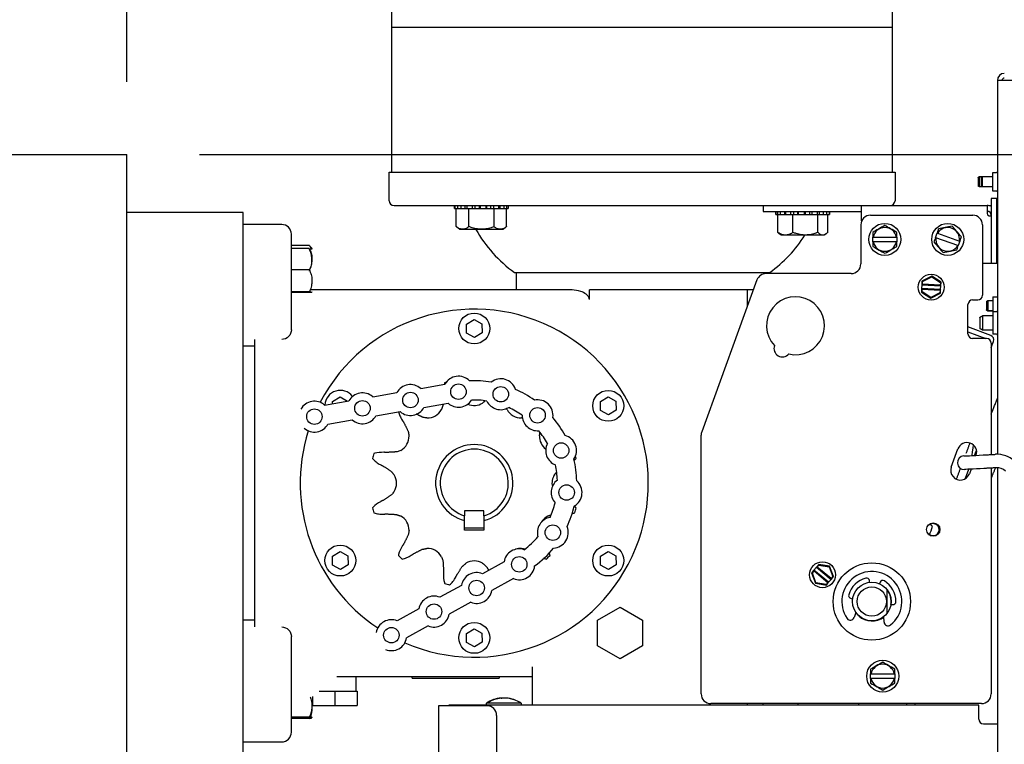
# Model space of a CAD drawing. Header units: inches. Extents: x 169.6 to 213.7, y 195.1 to 266.5.
# Tile 32 of 51: x 211.407 to 212.043, y 205.051 to 205.519. Entities that reach past the tile are written whole.
import ezdxf

# ---------------------------------------------------------------- set-up
doc = ezdxf.new("R2010")
doc.units = ezdxf.units.IN
doc.header["$LTSCALE"] = 0.25
doc.header["$MEASUREMENT"] = 0
doc.layers.add('ANNOTATIONS', color=1, linetype='Continuous')
doc.layers.add('RHX RH F.O.H.', color=7, linetype='Continuous')
doc.styles.add('ARIAL', font='arial.ttf', dxfattribs={"height": 0.09375})
doc.dimstyles.new('STANDARD$0', dxfattribs={"dimtxt": 0.09375, "dimasz": 0.09375, "dimexe": 0.03125, "dimexo": 0.046875, "dimgap": 0.09, "dimtad": 0, "dimtih": 1, "dimtoh": 1, "dimdec": 4, "dimzin": 0, "dimdsep": 46, "dimtxsty": 'ARIAL', "dimcen": 0.09, "dimadec": 0, "dimazin": 0, "dimtfac": 1, "dimtdec": 4, "dimtofl": 0, "dimtmove": 0, "dimatfit": 1, "dimfxl": 1, "dimtolj": 1, "dimtzin": 0, "dimarcsym": 0})

# ---------------------------------------------------------------- blocks, each defined once
blk = doc.blocks.new('*D24')
at = {"layer": 'ANNOTATIONS', "color": 0, "lineweight": -2, "transparency": 16777216}
for p, q in [((212.49426, 205.6409), (212.49426, 205.73465)), ((212.49426, 205.73465), (212.58801, 205.73465)), ((211.52309, 205.54715), (212.52551, 205.54715)), ((211.52309, 205.4321), (212.52551, 205.4321)), ((212.49426, 205.33835), (212.49426, 205.2446))]:
    blk.add_line(p, q, dxfattribs=at)
at = {"layer": 'ANNOTATIONS', "color": 0, "transparency": 16777216}
for points in [[(212.47864, 205.6409), (212.50989, 205.6409), (212.49426, 205.54715)], [(212.47864, 205.33835), (212.50989, 205.33835), (212.49426, 205.4321)]]:
    blk.add_solid(points, dxfattribs=at)
at = {"layer": 'defpoints', "color": 0, "transparency": 16777216}
for p in [(211.47622, 205.54715), (212.49426, 205.54715), (211.47622, 205.4321)]:
    blk.add_point(p, dxfattribs=at)
at = {"layer": 'ANNOTATIONS', "color": 0, "transparency": 16777216, "insert": (212.8367, 205.73465), "char_height": 0.09375, "attachment_point": 5, "style": 'ARIAL'}
blk.add_mtext('\\A1;1 1/2"', dxfattribs=at)
blk = doc.blocks.new('*D27')
at = {"layer": 'ANNOTATIONS', "color": 0, "lineweight": -2, "transparency": 16777216}
for p, q in [((211.68821, 205.54715), (213.02274, 205.54715)), ((212.99149, 205.4534), (212.99149, 203.33205)), ((212.99149, 200.77585), (212.99149, 202.89719)), ((211.49184, 200.6821), (213.02274, 200.6821))]:
    blk.add_line(p, q, dxfattribs=at)
at = {"layer": 'ANNOTATIONS', "color": 0, "transparency": 16777216}
for points in [[(212.97586, 205.4534), (213.00711, 205.4534), (212.99149, 205.54715)], [(212.97586, 200.77585), (213.00711, 200.77585), (212.99149, 200.6821)]]:
    blk.add_solid(points, dxfattribs=at)
at = {"layer": 'defpoints', "color": 0, "transparency": 16777216}
for p in [(211.64134, 205.54715), (211.44497, 200.6821), (212.99149, 200.6821)]:
    blk.add_point(p, dxfattribs=at)
at = {"layer": 'ANNOTATIONS', "color": 0, "transparency": 16777216, "insert": (212.99149, 203.11462), "char_height": 0.09375, "attachment_point": 5, "style": 'ARIAL'}
blk.add_mtext('\\A1;TOTAL\\PHEIGHT', dxfattribs=at)
blk = doc.blocks.new('*D25')
at = {"layer": 'ANNOTATIONS', "color": 0, "lineweight": -2, "transparency": 16777216}
for p, q in [((210.53872, 206.26343), (210.53872, 206.42644)), ((211.47622, 205.47898), (211.47622, 206.42644)), ((210.63247, 206.39519), (211.38247, 206.39519))]:
    blk.add_line(p, q, dxfattribs=at)
at = {"layer": 'ANNOTATIONS', "color": 0, "transparency": 16777216}
for points in [[(210.63247, 206.41081), (210.63247, 206.37956), (210.53872, 206.39519)], [(211.38247, 206.41081), (211.38247, 206.37956), (211.47622, 206.39519)]]:
    blk.add_solid(points, dxfattribs=at)
at = {"layer": 'defpoints', "color": 0, "transparency": 16777216}
for p in [(211.47622, 206.39519), (210.53872, 206.21655), (211.47622, 205.4321)]:
    blk.add_point(p, dxfattribs=at)
at = {"layer": 'ANNOTATIONS', "color": 0, "transparency": 16777216, "insert": (211.00747, 206.39519), "char_height": 0.09375, "attachment_point": 5, "style": 'ARIAL'}
blk.add_mtext('\\A1;PROJECTION', dxfattribs=at)

msp = doc.modelspace()

# ---------------------------------------------------------------- linework, layer by layer
at = {"layer": 'ANNOTATIONS'}
msp.add_line((211.52309, 205.4321), (212.52551, 205.4321), dxfattribs=at)
at = {"layer": 'RHX RH F.O.H.', "linetype": 'Continuous'}
for p, q in [((211.64747, 205.51435), (211.97097, 205.51435)), ((212.03887, 205.48001), (212.03887, 205.23829)), ((212.171, 205.48001), (212.03887, 205.48001)), ((210.53872, 205.4321), (211.47622, 205.4321)), ((211.47622, 204.4321), (211.47622, 205.4321)), ((211.64572, 205.4206), (211.97272, 205.4206)), ((212.02636, 205.4173), (212.02636, 205.41171)), ((212.02736, 205.41113), (212.02736, 205.41788)), ((212.02836, 205.4173), (212.02836, 205.41171)), ((212.02936, 205.41113), (212.02936, 205.41788)), ((212.03586, 205.40848), (212.03586, 205.42053)), ((212.03488, 205.40373), (212.03488, 205.3616)), ((212.03863, 205.40373), (212.03488, 205.40373)), ((212.03863, 205.3616), (212.03863, 205.40373)), ((211.64884, 205.3991), (211.68802, 205.3991)), ((211.68805, 205.3991), (211.68971, 205.3991)), ((211.68826, 205.3991), (211.68826, 205.3971)), ((211.6899, 205.3991), (211.6899, 205.3971)), ((211.6899, 205.3991), (212.03238, 205.3991)), ((211.69202, 205.3991), (211.69202, 205.3971)), ((211.69462, 205.3991), (211.69462, 205.3971)), ((211.69591, 205.3991), (211.69591, 205.3971)), ((211.69935, 205.3991), (211.69935, 205.3971)), ((211.70103, 205.3991), (211.70103, 205.3971)), ((211.70382, 205.3991), (211.70382, 205.3971)), ((211.70445, 205.3991), (211.70445, 205.3971)), ((211.7083, 205.3991), (211.7083, 205.3971)), ((211.7086, 205.3991), (211.7086, 205.3971)), ((211.7113, 205.3991), (211.7113, 205.3971)), ((211.71324, 205.3991), (211.71324, 205.3971)), ((211.71645, 205.3991), (211.71645, 205.3971)), ((211.71719, 205.3991), (211.71719, 205.3971)), ((211.71991, 205.3991), (211.71991, 205.3971)), ((211.72164, 205.3991), (211.72164, 205.3971)), ((211.72269, 205.3991), (211.72269, 205.3971)), ((211.88738, 205.3991), (211.88738, 205.39535)), ((211.95113, 205.38911), (211.95113, 205.3991)), ((212.03238, 205.3991), (212.03238, 205.39385)), ((211.55122, 205.3946), (211.47622, 205.3946)), ((211.55122, 204.9446), (211.55122, 205.3946)), ((211.68801, 205.3971), (211.72271, 205.3971)), ((211.68912, 205.38545), (211.68912, 205.3971)), ((211.69724, 205.38545), (211.69724, 205.3971)), ((211.71348, 205.38545), (211.71348, 205.3971)), ((211.7216, 205.38545), (211.7216, 205.3971)), ((211.88738, 205.39535), (211.95113, 205.39535)), ((211.89572, 205.39335), (211.93043, 205.39335)), ((211.89574, 205.39535), (211.89574, 205.39335)), ((211.89676, 205.39535), (211.89676, 205.39335)), ((211.89696, 205.3817), (211.89696, 205.39335)), ((211.89847, 205.39535), (211.89847, 205.39335)), ((211.9012, 205.39535), (211.9012, 205.39335)), ((211.90191, 205.39535), (211.90191, 205.39335)), ((211.90511, 205.39535), (211.90511, 205.39335)), ((211.90675, 205.3817), (211.90675, 205.39335)), ((211.90706, 205.39535), (211.90706, 205.39335)), ((211.90975, 205.39535), (211.90975, 205.39335)), ((211.91004, 205.39535), (211.91004, 205.39335)), ((211.91389, 205.39535), (211.91389, 205.39335)), ((211.91454, 205.39535), (211.91454, 205.39335)), ((211.91732, 205.39535), (211.91732, 205.39335)), ((211.91899, 205.39535), (211.91899, 205.39335)), ((211.92244, 205.39535), (211.92244, 205.39335)), ((211.92287, 205.3817), (211.92287, 205.39335)), ((211.92375, 205.39535), (211.92375, 205.39335)), ((211.92635, 205.39535), (211.92635, 205.39335)), ((211.92849, 205.39535), (211.92849, 205.39335)), ((211.92919, 205.3817), (211.92919, 205.39335)), ((211.92924, 205.3817), (211.92924, 205.39335)), ((211.93016, 205.39535), (211.93016, 205.39335)), ((211.95686, 205.39285), (212.02301, 205.39285)), ((212.03388, 205.39235), (212.03488, 205.39235)), ((211.57622, 205.38685), (211.55122, 205.38685)), ((211.95061, 205.3866), (211.95061, 205.36135)), ((212.02926, 205.3866), (212.02926, 205.3411)), ((211.58247, 205.31881), (211.58247, 205.3806)), ((211.71935, 205.3837), (211.69137, 205.3837)), ((211.92706, 205.37995), (211.89909, 205.37995)), ((211.95832, 205.37573), (211.95832, 205.37873)), ((211.95861, 205.37873), (211.97365, 205.37873)), ((211.97394, 205.37873), (211.97394, 205.37573)), ((211.99889, 205.37841), (211.99989, 205.38124)), ((212.01335, 205.37331), (211.99916, 205.37831)), ((212.00016, 205.38114), (212.01435, 205.37614)), ((211.59412, 205.37327), (211.58247, 205.37327)), ((211.97365, 205.37573), (211.95861, 205.37573)), ((212.01462, 205.37605), (212.01362, 205.37322)), ((211.59412, 205.37139), (211.58247, 205.37139)), ((212.03863, 205.3616), (212.02926, 205.3616)), ((211.59412, 205.35757), (211.58247, 205.35757)), ((211.72672, 205.35585), (211.89172, 205.35585)), ((211.94436, 205.3551), (211.88936, 205.3551)), ((211.99643, 205.35345), (211.9901, 205.35017)), ((211.99049, 205.34992), (211.99641, 205.35299)), ((211.99641, 205.35299), (211.99643, 205.35345)), ((211.99641, 205.35299), (212.00203, 205.34939)), ((212.00244, 205.3496), (211.99643, 205.35345)), ((211.88348, 205.35099), (211.84776, 205.25283)), ((211.98999, 205.34785), (211.98988, 205.34537)), ((211.9901, 205.35017), (211.98999, 205.34785)), ((211.98999, 205.34785), (211.99041, 205.34823)), ((211.98999, 205.34785), (212.00233, 205.34728)), ((211.99049, 205.34992), (211.9901, 205.35017)), ((211.99041, 205.34823), (211.99049, 205.34992)), ((212.00195, 205.34769), (211.99041, 205.34823)), ((212.00203, 205.34939), (212.00195, 205.34769)), ((212.00233, 205.34728), (212.00195, 205.34769)), ((212.00244, 205.3496), (212.00203, 205.34939)), ((212.00221, 205.3448), (212.00233, 205.34728)), ((212.00233, 205.34728), (212.00244, 205.3496)), ((211.59412, 205.34328), (211.58247, 205.34328)), ((211.59412, 205.34281), (211.58247, 205.34281)), ((211.76399, 205.3446), (211.59479, 205.3446)), ((211.77512, 205.33835), (211.77512, 205.3446)), ((211.88116, 205.3446), (211.77512, 205.3446)), ((211.87722, 205.3446), (211.87722, 205.33378)), ((211.98988, 205.34537), (211.98977, 205.34305)), ((211.98977, 205.34305), (211.99018, 205.34326)), ((211.98977, 205.34305), (211.99577, 205.3392)), ((212.00221, 205.3448), (211.98988, 205.34537)), ((211.98988, 205.34537), (211.99026, 205.34496)), ((211.99018, 205.34326), (211.99026, 205.34496)), ((211.99579, 205.33966), (211.99018, 205.34326)), ((211.99026, 205.34496), (212.0018, 205.34442)), ((211.99577, 205.3392), (212.00211, 205.34248)), ((212.00172, 205.34273), (211.99579, 205.33966)), ((212.0018, 205.34442), (212.00172, 205.34273)), ((212.00172, 205.34273), (212.00211, 205.34248)), ((212.00221, 205.3448), (212.0018, 205.34442)), ((212.00211, 205.34248), (212.00221, 205.3448)), ((212.03586, 205.34015), (212.03586, 205.32794)), ((211.99579, 205.33966), (211.99577, 205.3392)), ((212.01988, 205.3161), (212.01988, 205.3351)), ((212.02288, 205.3381), (212.02626, 205.3381)), ((212.03186, 205.33718), (212.03186, 205.33133)), ((212.03286, 205.33075), (212.03286, 205.33775)), ((212.02948, 205.31844), (212.02948, 205.32794)), ((212.03587, 205.33049), (212.03587, 205.31589)), ((211.69568, 205.32242), (211.70064, 205.32538)), ((211.69576, 205.31664), (211.69568, 205.32242)), ((211.70064, 205.32538), (211.70568, 205.32256)), ((211.70568, 205.32256), (211.70576, 205.31679)), ((212.02748, 205.32679), (212.02748, 205.3196)), ((211.7008, 205.31383), (211.69576, 205.31664)), ((211.70576, 205.31679), (211.7008, 205.31383)), ((212.03456, 205.31514), (212.01988, 205.32069)), ((212.01988, 205.31743), (212.03133, 205.3131)), ((212.03586, 205.31844), (212.03586, 205.31843)), ((211.55872, 205.3081), (211.55122, 205.3081)), ((211.55872, 205.31254), (211.55872, 205.12667)), ((212.03188, 205.3131), (212.02288, 205.3131)), ((212.03488, 205.30734), (212.03634, 205.31121)), ((212.03488, 205.3101), (212.03488, 205.23812)), ((211.66609, 205.28085), (211.68174, 205.28356)), ((211.63505, 205.27549), (211.6507, 205.27819)), ((211.60401, 205.27012), (211.61966, 205.27283)), ((211.60908, 205.27242), (211.61403, 205.27538)), ((211.6091, 205.271), (211.60908, 205.27242)), ((211.61403, 205.27538), (211.61885, 205.27269)), ((211.66822, 205.26853), (211.68387, 205.27124)), ((211.78228, 205.27242), (211.78724, 205.27538)), ((211.78236, 205.26664), (211.78228, 205.27242)), ((211.78724, 205.27538), (211.79228, 205.27256)), ((211.79228, 205.27256), (211.79236, 205.26679)), ((211.63718, 205.26317), (211.65283, 205.26587)), ((211.7874, 205.26383), (211.78236, 205.26664)), ((211.79236, 205.26679), (211.7874, 205.26383)), ((211.60614, 205.2578), (211.62179, 205.26051)), ((211.84738, 205.08335), (211.84738, 205.2507)), ((212.00911, 205.22999), (212.01338, 205.24174)), ((212.02193, 205.22867), (212.02085, 205.22572)), ((212.03488, 205.22935), (212.03488, 205.08335)), ((212.03887, 205.22953), (212.03887, 204.66126)), ((211.70697, 205.20165), (211.69447, 205.20165)), ((211.69447, 205.20165), (211.69447, 205.19851)), ((211.70697, 205.19851), (211.70697, 205.20165)), ((211.69447, 205.18915), (211.69447, 205.1954)), ((211.70697, 205.1954), (211.70697, 205.18915)), ((211.70697, 205.19045), (211.69447, 205.19045)), ((211.70697, 205.18915), (211.69447, 205.18915)), ((211.60908, 205.17242), (211.61403, 205.17538)), ((211.61403, 205.17538), (211.61907, 205.17256)), ((211.78228, 205.17242), (211.78724, 205.17538)), ((211.78724, 205.17538), (211.79228, 205.17256)), ((211.60916, 205.16664), (211.60908, 205.17242)), ((211.61907, 205.17256), (211.61916, 205.16679)), ((211.71994, 205.1688), (211.70604, 205.1611)), ((211.78236, 205.16664), (211.78228, 205.17242)), ((211.79228, 205.17256), (211.79236, 205.16679)), ((211.6142, 205.16383), (211.60916, 205.16664)), ((211.61916, 205.16679), (211.6142, 205.16383)), ((211.7874, 205.16383), (211.78236, 205.16664)), ((211.79236, 205.16679), (211.7874, 205.16383)), ((211.92031, 205.1634), (211.91882, 205.16161)), ((211.91928, 205.16153), (211.92036, 205.16284)), ((211.92189, 205.1653), (211.92031, 205.1634)), ((211.92031, 205.1634), (211.92036, 205.16284)), ((211.92981, 205.15551), (211.92031, 205.1634)), ((211.92036, 205.16284), (211.92924, 205.15545)), ((211.92338, 205.16709), (211.92189, 205.1653)), ((211.92189, 205.1653), (211.92246, 205.16536)), ((211.92189, 205.1653), (211.93139, 205.15741)), ((211.92246, 205.16536), (211.92354, 205.16666)), ((211.93134, 205.15797), (211.92246, 205.16536)), ((211.92354, 205.16666), (211.92338, 205.16709)), ((211.93041, 205.16589), (211.92338, 205.16709)), ((211.92354, 205.16666), (211.93011, 205.16553)), ((211.93011, 205.16553), (211.93041, 205.16589)), ((211.93011, 205.16553), (211.93242, 205.15928)), ((211.93288, 205.1592), (211.93041, 205.16589)), ((211.726, 205.15787), (211.7121, 205.15017)), ((211.91882, 205.16161), (211.91928, 205.16153)), ((211.91882, 205.16161), (211.92129, 205.15492)), ((211.92159, 205.15528), (211.91928, 205.16153)), ((211.92924, 205.15545), (211.92816, 205.15415)), ((211.92832, 205.15372), (211.92981, 205.15551)), ((211.92981, 205.15551), (211.92924, 205.15545)), ((211.92981, 205.15551), (211.93139, 205.15741)), ((211.93242, 205.15928), (211.93134, 205.15797)), ((211.93139, 205.15741), (211.93134, 205.15797)), ((211.93139, 205.15741), (211.93288, 205.1592)), ((211.93288, 205.1592), (211.93242, 205.15928)), ((211.95629, 205.1555), (211.95617, 205.1566)), ((211.96312, 205.15557), (211.96268, 205.15455)), ((211.69239, 205.15354), (211.67849, 205.14584)), ((211.92159, 205.15528), (211.92129, 205.15492)), ((211.92129, 205.15492), (211.92832, 205.15372)), ((211.92816, 205.15415), (211.92159, 205.15528)), ((211.92816, 205.15415), (211.92832, 205.15372)), ((211.69845, 205.1426), (211.68455, 205.1349)), ((211.94428, 205.1451), (211.94538, 205.14493)), ((211.96915, 205.14811), (211.96915, 205.14824)), ((211.97019, 205.14346), (211.97024, 205.14346)), ((211.66483, 205.13827), (211.65094, 205.13057)), ((211.78047, 205.1311), (211.79497, 205.13947)), ((211.79497, 205.13947), (211.80947, 205.1311)), ((211.97006, 205.14127), (211.97116, 205.14111)), ((211.55872, 205.1311), (211.55122, 205.1311)), ((211.78047, 205.11436), (211.78047, 205.1311)), ((211.80947, 205.1311), (211.80947, 205.11436)), ((211.94739, 205.1361), (211.94627, 205.13273)), ((211.94877, 205.13441), (211.94876, 205.13435)), ((211.96567, 205.12985), (211.96557, 205.13341)), ((211.67089, 205.12734), (211.657, 205.11964)), ((211.69568, 205.12242), (211.70064, 205.12538)), ((211.70064, 205.12538), (211.70568, 205.12256)), ((211.58247, 205.0586), (211.58247, 205.12039)), ((211.69576, 205.11664), (211.69568, 205.12242)), ((211.70568, 205.12256), (211.70576, 205.11679)), ((211.7008, 205.11383), (211.69576, 205.11664)), ((211.70576, 205.11679), (211.7008, 205.11383)), ((211.79497, 205.10598), (211.78047, 205.11436)), ((211.80947, 205.11436), (211.79497, 205.10598)), ((211.73822, 205.10085), (211.73822, 205.0761)), ((211.61182, 205.0946), (211.73822, 205.0946)), ((211.66059, 205.0936), (211.71684, 205.0936)), ((211.95693, 205.09335), (211.95693, 205.09635)), ((211.95722, 205.09635), (211.97227, 205.09635)), ((211.97227, 205.09335), (211.95722, 205.09335)), ((211.97256, 205.09635), (211.97256, 205.09335)), ((211.59607, 205.08164), (211.59607, 205.07585)), ((211.60035, 205.08523), (211.62512, 205.08523)), ((211.61054, 205.08523), (211.61054, 205.07585)), ((211.62507, 205.08523), (211.62507, 205.07585)), ((211.62512, 205.08523), (211.62512, 205.07585)), ((211.59607, 205.07585), (211.62512, 205.07585)), ((211.70892, 205.07573), (211.67767, 205.07573)), ((211.67767, 205.07573), (211.67767, 204.89151)), ((212.02687, 205.0761), (211.68422, 205.0761)), ((211.68422, 205.0761), (211.68422, 205.07573)), ((211.73097, 205.07735), (211.70857, 205.07735)), ((211.70908, 205.07767), (211.70973, 205.07767)), ((212.02863, 205.0771), (211.85363, 205.0771)), ((211.87722, 205.0771), (211.87722, 205.0761)), ((211.94912, 205.0771), (211.94912, 205.0761)), ((211.98037, 205.0761), (211.98037, 205.0771)), ((212.02687, 205.0671), (212.02687, 205.0761)), ((211.59412, 205.06835), (211.58247, 205.06835)), ((211.59412, 205.06775), (211.58247, 205.06775)), ((211.59412, 205.06744), (211.58247, 205.06744)), ((211.71517, 205.06948), (211.71517, 204.93865)), ((212.02987, 205.0641), (212.03887, 205.0641)), ((211.55122, 205.05235), (211.57622, 205.05235))]:
    msp.add_line(p, q, dxfattribs=at)
at = {"layer": 'RHX RH F.O.H.', "linetype": 'Continuous', "flags": 128}
for points in [[(212.02323, 205.24443), (212.02296, 205.24227), (212.02268, 205.23994), (212.02241, 205.2378), (212.02237, 205.23746)], [(212.01717, 205.23719), (212.01741, 205.2372), (212.01812, 205.23724), (212.01927, 205.2373), (212.02082, 205.23738), (212.02271, 205.23748), (212.02487, 205.23759), (212.02721, 205.23771), (212.02965, 205.23784)], [(212.03011, 205.2291), (212.02767, 205.22898), (212.02533, 205.22885), (212.02317, 205.22874), (212.02128, 205.22864), (212.01973, 205.22856), (212.01857, 205.2285), (212.01786, 205.22846), (212.01762, 205.22845)], [(212.01795, 205.22236), (212.01797, 205.22241), (212.01885, 205.22459), (212.01976, 205.22685)], [(211.99401, 205.19232), (211.99451, 205.19259), (211.99534, 205.19301)], [(211.71818, 205.08069), (211.71826, 205.08069), (211.71849, 205.08067)], [(211.72164, 205.08063), (211.72128, 205.08069), (211.72105, 205.08067)]]:
    msp.add_lwpolyline(points, dxfattribs=at)
at = {"layer": 'RHX RH F.O.H.', "linetype": 'Continuous'}
for centre, radius in [((211.96613, 205.37723), 0.01035), ((212.00676, 205.37723), 0.01035), ((211.9961, 205.34633), 0.00837), ((211.70072, 205.3196), 0.01), ((211.6905, 205.27873), 0.005), ((211.65946, 205.27336), 0.005), ((211.71785, 205.2771), 0.005), ((211.78732, 205.2696), 0.01), ((211.62842, 205.268), 0.005), ((211.59738, 205.26263), 0.005), ((211.74163, 205.26349), 0.005), ((211.75688, 205.24072), 0.005), ((211.76041, 205.21355), 0.005), ((211.99738, 205.1896), 0.00433), ((211.75149, 205.18764), 0.005), ((211.61412, 205.1696), 0.01), ((211.78732, 205.1696), 0.01), ((211.7298, 205.16712), 0.005), ((211.92585, 205.16041), 0.00837), ((211.95772, 205.1431), 0.025), ((211.70225, 205.15185), 0.005), ((211.95772, 205.1431), 0.01248), ((211.95772, 205.1431), 0.00947), ((211.67469, 205.13659), 0.005), ((211.64714, 205.12132), 0.005), ((211.70072, 205.1196), 0.01), ((211.96474, 205.09485), 0.01035)]:
    msp.add_circle(centre, radius, dxfattribs=at)
for centre, radius, start, end in [((212.04336, 205.48001), 0.00449, 90, 180), ((212.04336, 205.48001), 0.0015, 90, 180), ((212.03837, 205.42103), 0.0005, 270, 0), ((212.03837, 205.40798), 0.0005, 0, 90), ((211.64884, 205.40223), 0.00313, 180, 270), ((211.96959, 205.40223), 0.00313, 270, 0), ((212.03238, 205.39285), 0.00625, 66.42182, 90), ((211.95686, 205.3866), 0.00625, 90, 180), ((212.02301, 205.3866), 0.00625, 0, 90), ((212.03238, 205.39285), 0.0025, 0, 90), ((211.57622, 205.3806), 0.00625, 0, 90), ((211.96613, 205.37723), 0.00767, 11.27622, 168.72378), ((212.00676, 205.37723), 0.00767, 351.86066, 149.30822), ((211.77557, 205.42465), 0.08437, 209.02904, 234.6197), ((211.84287, 205.42465), 0.08438, 305.3803, 328.015), ((212.00676, 205.37723), 0.00767, 171.86066, 329.30822), ((211.96613, 205.37723), 0.00767, 191.27622, 348.72378), ((211.94436, 205.36135), 0.00625, 270, 0), ((211.88936, 205.34885), 0.00625, 90, 160), ((211.90836, 205.3214), 0.01875, 256.59094, 223.40906), ((212.02626, 205.3411), 0.003, 270, 0), ((212.02288, 205.3351), 0.003, 90, 180), ((211.70072, 205.2196), 0.1125, 246.50184, 152.29377), ((212.03837, 205.33099), 0.0005, 270, 0), ((212.02288, 205.3161), 0.003, 180, 270), ((212.03349, 205.31229), 0.00305, 339.3, 69.3), ((212.03837, 205.31539), 0.0005, 0, 90), ((211.89989, 205.30672), 0.00545, 160.78038, 319.21962), ((212.03188, 205.3101), 0.003, 0, 90), ((211.65946, 205.27336), 0.01, 48.48762, 151.12325), ((211.70072, 205.2196), 0.06769, 105.55695, 106.40363), ((211.6905, 205.27873), 0.01, 44.85037, 151.12325), ((211.70072, 205.2196), 0.06625, 80.50406, 92.70681), ((211.71785, 205.2771), 0.01, 18.45037, 128.3605), ((211.61412, 205.2696), 0.01, 37.56402, 176.90989), ((211.62842, 205.268), 0.01, 48.48762, 151.12325), ((211.70072, 205.2196), 0.06625, 54.10406, 66.30681), ((211.59738, 205.26263), 0.01, 48.48762, 151.12325), ((211.6905, 205.27873), 0.01, 228.48762, 327.29059), ((211.70072, 205.27997), 0.01012, 245.59713, 302.24965), ((211.70072, 205.2196), 0.05375, 81.28755, 91.92332), ((211.71785, 205.2771), 0.01, 205.92028, 300.89059), ((211.74163, 205.26349), 0.01, 352.05037, 101.9605), ((211.65946, 205.27336), 0.01, 228.48762, 331.12325), ((211.67053, 205.27189), 0.01012, 267.75035, 332.24965), ((211.7309, 205.27189), 0.01013, 207.75035, 272.24965), ((211.70072, 205.2196), 0.05375, 54.88755, 65.52332), ((211.74163, 205.26349), 0.01, 179.52028, 274.49059), ((211.59738, 205.26263), 0.01, 228.48762, 331.12325), ((211.62842, 205.268), 0.01, 228.48762, 331.12325), ((211.70072, 205.2196), 0.06625, 27.70406, 39.90681), ((211.70072, 205.2196), 0.1125, 162.49247, 236.30315), ((211.70072, 205.2196), 0.05375, 28.48755, 39.12332), ((211.85363, 205.2507), 0.00625, 160, 180), ((211.64844, 205.24979), 0.01013, 297.75035, 2.24965), ((211.70072, 205.2196), 0.025, 284.47751, 255.52249), ((211.753, 205.24979), 0.01012, 177.75035, 233.13929), ((211.75688, 205.24072), 0.01, 153.12028, 248.09059), ((211.75688, 205.24072), 0.01, 325.65037, 75.5605), ((212.01926, 205.2396), 0.00625, 341.3732, 160), ((211.70072, 205.2196), 0.06769, 163.59637, 166.40363), ((211.70072, 205.2196), 0.022, 286.50452, 253.49548), ((212.03861, 205.22141), 0.01688, 48, 93), ((211.70072, 205.2196), 0.06625, 1.30406, 13.50681), ((211.70072, 205.2196), 0.06769, 13.59637, 14.85393), ((212.01739, 205.23282), 0.00438, 93, 273), ((211.70072, 205.2196), 0.05375, 2.08755, 12.72332), ((212.01498, 205.22786), 0.00625, 160, 340), ((212.03861, 205.22141), 0.00812, 48, 93), ((211.64035, 205.2196), 0.01012, 327.75035, 32.24965), ((211.76041, 205.21355), 0.01, 126.72028, 221.69059), ((211.76109, 205.2196), 0.01013, 147.75035, 192.37063), ((211.76041, 205.21355), 0.01, 299.25037, 49.1605), ((211.70072, 205.2196), 0.05375, 335.68755, 346.32332), ((211.70072, 205.2196), 0.06769, 193.59637, 196.40363), ((211.70072, 205.2196), 0.06625, 334.90406, 347.10681), ((211.70072, 205.2196), 0.06769, 343.59637, 346.40363), ((211.64844, 205.18942), 0.01012, 357.75035, 62.24965), ((211.75149, 205.18764), 0.01, 100.32028, 195.29059), ((211.753, 205.18942), 0.01012, 117.75035, 149.47729), ((211.99738, 205.1896), 0.00388, 233.7909, 120.35551), ((211.75149, 205.18764), 0.01, 272.85037, 22.7605), ((211.9736, 205.19659), 0.02375, 333.69784, 348.42526), ((211.95772, 205.1431), 0.0625, 51.21865, 52.99188), ((211.70072, 205.2196), 0.05375, 306.8723, 319.92332), ((211.67053, 205.16732), 0.01013, 27.75035, 92.24965), ((211.7298, 205.16712), 0.01, 71.50504, 170.308), ((211.7309, 205.16732), 0.01013, 87.75035, 109.80693), ((211.70072, 205.2196), 0.06625, 306.08881, 320.70681), ((211.70072, 205.2196), 0.06769, 223.59637, 226.40363), ((211.70072, 205.15923), 0.01013, 57.75035, 122.24965), ((211.70072, 205.2196), 0.06769, 313.59637, 316.40363), ((211.70225, 205.15185), 0.01, 67.67238, 170.308), ((211.7298, 205.16712), 0.01, 247.67238, 353.94525), ((211.95772, 205.1431), 0.01939, 308.51956, 214.61318), ((211.95772, 205.1431), 0.01559, 104.43944, 163.69331), ((211.9543, 205.15638), 0.00188, 6.56637, 104.43944), ((211.96485, 205.15482), 0.00188, 58.69331, 156.56637), ((211.95772, 205.1431), 0.01559, 359.43944, 58.69331), ((211.70072, 205.2196), 0.06769, 253.59637, 256.40363), ((211.70225, 205.15185), 0.01, 247.67238, 350.308), ((211.95772, 205.1431), 0.0126, 351.56637, 36.64753), ((211.95772, 205.1431), 0.01255, 351.56637, 36.19936), ((211.95772, 205.1431), 0.01252, 351.56637, 36.05471), ((211.67469, 205.13659), 0.01, 67.67238, 170.308), ((211.94456, 205.14695), 0.00188, 163.69331, 261.56637), ((211.97143, 205.14297), 0.00188, 261.56637, 359.43944), ((211.64714, 205.12132), 0.01, 67.67238, 170.308), ((211.67469, 205.13659), 0.01, 247.67238, 350.308), ((211.94386, 205.13353), 0.00254, 214.61318, 341.56637), ((211.95772, 205.1431), 0.0126, 227.84256, 308.5719), ((211.96821, 205.12992), 0.00254, 181.56637, 308.51956), ((211.64714, 205.12132), 0.01, 247.67238, 350.308), ((211.96474, 205.09485), 0.00767, 11.27622, 168.72378), ((211.96474, 205.09485), 0.00767, 191.27622, 348.72378), ((211.71977, 205.06061), 0.02015, 94.53605, 123.77361), ((211.71946, 205.06139), 0.01931, 89.0679, 122.52099), ((211.72009, 205.06143), 0.01926, 68.52342, 122.55511), ((211.71977, 205.06061), 0.02015, 56.22642, 85.46393), ((211.85363, 205.08335), 0.00625, 180, 270), ((212.02863, 205.08335), 0.00625, 270, 0), ((211.70892, 205.06948), 0.00625, 0, 90), ((212.02987, 205.0671), 0.003, 180, 270), ((211.57622, 205.0586), 0.00625, 270, 0)]:
    msp.add_arc(centre, radius, start, end, dxfattribs=at)
at = {"layer": 'RHX RH F.O.H.', "linetype": 'Continuous', "extrusion": (0, 0, -1)}
for centre, start_param, end_param in [((211.57622, 205.31881), 1.570796, 3.141593), ((211.57622, 205.12039), 0, 1.570796)]:
    msp.add_ellipse(centre, major_axis=(0, 0.00628), ratio=0.995382, start_param=start_param, end_param=end_param, dxfattribs=at)
at = {"layer": 'RHX RH F.O.H.', "linetype": 'Continuous'}
for points in [[(211.64747, 205.51435), (211.64747, 205.86285)], [(211.97097, 205.60598), (211.97097, 205.51435)], [(211.64747, 205.4206), (211.64747, 205.51435)], [(211.97097, 205.51435), (211.97097, 205.4206)], [(211.64572, 205.40223), (211.64572, 205.4206)], [(211.97272, 205.4206), (211.97272, 205.40223)], [(212.02636, 205.4173), (212.02736, 205.41788)], [(212.02736, 205.41788), (212.02936, 205.41788)], [(212.02836, 205.4173), (212.02936, 205.41788)], [(212.02936, 205.41788), (212.03586, 205.41788)], [(212.03586, 205.42053), (212.03837, 205.42053)], [(212.02736, 205.41113), (212.02636, 205.41171)], [(212.02936, 205.41113), (212.02736, 205.41113)], [(212.02936, 205.41113), (212.02836, 205.41171)], [(212.03586, 205.41113), (212.02936, 205.41113)], [(212.03837, 205.40848), (212.03586, 205.40848)], [(211.68801, 205.3971), (211.68801, 205.3991)], [(211.72271, 205.3991), (211.72271, 205.3971)], [(211.89572, 205.39335), (211.89572, 205.39535)], [(211.93043, 205.39535), (211.93043, 205.39335)], [(211.69137, 205.3837), (211.68912, 205.38545)], [(211.7216, 205.38545), (211.71935, 205.3837)], [(211.89696, 205.3817), (211.89781, 205.38101)], [(211.89909, 205.37995), (211.89778, 205.38097)], [(211.92837, 205.38097), (211.92706, 205.37995)], [(211.92856, 205.38112), (211.92837, 205.38097)], [(211.95832, 205.38174), (211.95832, 205.37873)], [(211.95861, 205.37873), (211.95832, 205.37873)], [(211.97394, 205.37873), (211.97365, 205.37873)], [(211.97394, 205.37873), (211.97394, 205.38174)], [(211.99889, 205.37841), (211.99916, 205.37831)], [(212.00089, 205.38408), (211.99989, 205.38124)], [(212.00016, 205.38114), (211.99989, 205.38124)], [(212.01462, 205.37605), (212.01562, 205.37889)], [(211.59471, 205.37258), (211.59581, 205.37117)], [(211.95832, 205.37573), (211.95861, 205.37573)], [(211.97365, 205.37573), (211.97394, 205.37573)], [(212.01335, 205.37331), (212.01362, 205.37322)], [(212.01462, 205.37605), (212.01435, 205.37614)], [(211.59581, 205.37117), (211.59587, 205.37109)], [(211.72797, 205.3446), (211.72797, 205.35585)], [(211.89047, 205.35585), (211.89047, 205.3551)], [(211.59587, 205.34311), (211.59581, 205.34303)], [(212.03586, 205.34015), (212.03887, 205.34015)], [(212.03186, 205.33718), (212.03286, 205.33775)], [(212.03286, 205.33775), (212.03586, 205.33775)], [(212.02748, 205.32679), (212.02948, 205.32794)], [(212.02948, 205.32794), (212.03587, 205.32794)], [(212.03286, 205.331), (212.03186, 205.33158)], [(212.03286, 205.33075), (212.03186, 205.33133)], [(212.03586, 205.331), (212.03286, 205.331)], [(212.03586, 205.33075), (212.03286, 205.33075)], [(212.03587, 205.3281), (212.03586, 205.3281)], [(212.03587, 205.33049), (212.03837, 205.33049)], [(212.02948, 205.31844), (212.02748, 205.3196)], [(212.03587, 205.31844), (212.02948, 205.31844)], [(212.03587, 205.31843), (212.03586, 205.31843)], [(212.03837, 205.31589), (212.03587, 205.31589)], [(211.6816, 205.28454), (211.6814, 205.28365)], [(211.6805, 205.27013), (211.67949, 205.26717)], [(211.68054, 205.27066), (211.6805, 205.27013)], [(211.70771, 205.2728), (211.70612, 205.27141)], [(212.03488, 205.26426), (212.03887, 205.27413)], [(211.66707, 205.26237), (211.66324, 205.26429)], [(211.72194, 205.26717), (211.72161, 205.26804)], [(211.65414, 205.26032), (211.65523, 205.25867)], [(211.65523, 205.25867), (211.65795, 205.25325)], [(211.73193, 205.26189), (211.7313, 205.26177)], [(211.65795, 205.25325), (211.65855, 205.25019)], [(211.74288, 205.25019), (211.74323, 205.25231)], [(212.02111, 205.24557), (212.01856, 205.23882)], [(211.64414, 205.23946), (211.64217, 205.23958)], [(211.65019, 205.23982), (211.64414, 205.23946)], [(212.02409, 205.23755), (212.02539, 205.24078)], [(212.02965, 205.23784), (212.03773, 205.23826)], [(211.64003, 205.23158), (211.64179, 205.23069)], [(211.64179, 205.23069), (211.64686, 205.22736)], [(211.64686, 205.22736), (211.64891, 205.22501)], [(211.75253, 205.22501), (211.75378, 205.22655)], [(212.01493, 205.22921), (212.01229, 205.22222)], [(212.01976, 205.22685), (212.02047, 205.2286)], [(212.03819, 205.22953), (212.03011, 205.2291)], [(212.03755, 205.22949), (212.03488, 205.22288)], [(211.64179, 205.20851), (211.64003, 205.20763)], [(211.64686, 205.21185), (211.64179, 205.20851)], [(211.76651, 205.20369), (211.76533, 205.2048)], [(211.64217, 205.19963), (211.64414, 205.19974)], [(211.64414, 205.19974), (211.65019, 205.19939)], [(211.65019, 205.19939), (211.65315, 205.19838)], [(211.69447, 205.1954), (211.69447, 205.19851)], [(211.70697, 205.19851), (211.70697, 205.1954)], [(211.74829, 205.19838), (211.75027, 205.19913)], [(211.65795, 205.18595), (211.65523, 205.18053)], [(211.65523, 205.18053), (211.65414, 205.17889)], [(211.66165, 205.17411), (211.66707, 205.17684)], [(211.66707, 205.17684), (211.67014, 205.17744)], [(211.7313, 205.17744), (211.73346, 205.17709)], [(211.74974, 205.17293), (211.74917, 205.17484)], [(211.66, 205.17303), (211.66165, 205.17411)], [(211.6805, 205.16908), (211.68086, 205.16302)], [(211.68086, 205.16302), (211.68074, 205.16105)], [(211.68963, 205.16067), (211.69296, 205.16574)], [(211.69296, 205.16574), (211.69532, 205.1678)], [(211.70847, 205.16574), (211.71006, 205.16333)], [(211.68874, 205.15891), (211.68963, 205.16067)], [(211.95303, 205.15466), (211.95303, 205.15474)], [(211.96874, 205.14895), (211.96878, 205.14899)], [(211.95303, 205.13146), (211.95303, 205.13154)], [(211.96241, 205.13154), (211.96241, 205.13146)], [(211.95693, 205.09936), (211.95693, 205.09635)], [(211.97256, 205.09635), (211.97256, 205.09936)], [(211.62409, 205.0946), (211.62409, 205.08523)], [(211.66059, 205.0936), (211.66059, 205.0946)], [(211.71684, 205.0946), (211.71684, 205.0936)], [(211.95722, 205.09635), (211.95693, 205.09635)], [(211.95693, 205.09335), (211.95722, 205.09335)], [(211.97256, 205.09635), (211.97227, 205.09635)], [(211.97227, 205.09335), (211.97256, 205.09335)], [(211.70857, 205.0761), (211.70857, 205.07735)], [(211.73097, 205.07735), (211.73097, 205.0761)], [(211.88747, 205.0761), (211.88747, 205.0771)], [(211.90987, 205.0771), (211.90987, 205.0761)], [(211.98557, 205.0771), (211.98557, 205.0761)], [(211.59426, 205.06776), (211.59412, 205.06744)], [(211.59587, 205.06812), (211.59578, 205.068)]]:
    msp.add_open_spline(points, degree=1, dxfattribs=at)
for points, knots in [([(212.03238, 205.39385), (212.0324, 205.39368), (212.03243, 205.39335), (212.03269, 205.3929), (212.03305, 205.39257), (212.03348, 205.39238), (212.03375, 205.39236), (212.03388, 205.39235)], [0, 0, 0, 0, 0.205083, 0.410246, 0.612206, 0.802661, 1, 1, 1, 1]), ([(211.69724, 205.38545), (211.69666, 205.38504), (211.69549, 205.38421), (211.69364, 205.38366), (211.69175, 205.38387), (211.69025, 205.38462), (211.68939, 205.38526), (211.68912, 205.38545)], [0, 0, 0, 0, 0.221055, 0.44735, 0.66913, 0.899214, 1, 1, 1, 1]), ([(211.71348, 205.38545), (211.71338, 205.38541), (211.71118, 205.38456), (211.70763, 205.38363), (211.7029, 205.38383), (211.69977, 205.38452), (211.69793, 205.3852), (211.69724, 205.38545)], [0, 0, 0, 0, 0.019177, 0.426309, 0.646881, 0.867904, 1, 1, 1, 1]), ([(211.7216, 205.38545), (211.72102, 205.38504), (211.71985, 205.38421), (211.718, 205.38366), (211.7161, 205.38387), (211.71461, 205.38462), (211.71374, 205.38526), (211.71348, 205.38545)], [0, 0, 0, 0, 0.221056, 0.447349, 0.66913, 0.899214, 1, 1, 1, 1]), ([(211.96613, 205.38625), (211.96474, 205.38545), (211.96213, 205.38394), (211.95953, 205.38244), (211.95832, 205.38174)], [0, 0, 0, 0, 0.532448, 1, 1, 1, 1]), ([(211.97394, 205.38174), (211.97255, 205.38254), (211.96994, 205.38405), (211.96735, 205.38555), (211.96613, 205.38625)], [0, 0, 0, 0, 0.532448, 1, 1, 1, 1]), ([(212.00975, 205.38574), (212.00818, 205.38544), (212.00521, 205.38489), (212.00227, 205.38434), (212.00089, 205.38408)], [0, 0, 0, 0, 0.532443, 1, 1, 1, 1]), ([(212.01562, 205.37889), (212.01458, 205.3801), (212.01262, 205.38239), (212.01067, 205.38467), (212.00975, 205.38574)], [0, 0, 0, 0, 0.532441, 1, 1, 1, 1]), ([(211.90675, 205.3817), (211.90606, 205.38129), (211.90464, 205.38046), (211.90241, 205.37991), (211.90012, 205.38012), (211.89832, 205.38087), (211.89728, 205.38151), (211.89696, 205.3817)], [0, 0, 0, 0, 0.2210544, 0.4473484, 0.6691293, 0.8992129, 1, 1, 1, 1]), ([(211.92287, 205.3817), (211.92277, 205.38166), (211.92058, 205.38081), (211.91706, 205.37988), (211.91236, 205.38008), (211.90926, 205.38077), (211.90744, 205.38145), (211.90675, 205.3817)], [0, 0, 0, 0, 0.019177, 0.426308, 0.646879, 0.867905, 1, 1, 1, 1]), ([(211.92919, 205.3817), (211.92874, 205.38129), (211.92782, 205.38046), (211.92638, 205.37991), (211.92491, 205.38012), (211.92374, 205.38087), (211.92307, 205.38151), (211.92287, 205.3817)], [0, 0, 0, 0, 0.221056, 0.44735, 0.66913, 0.899214, 1, 1, 1, 1]), ([(211.99889, 205.37841), (211.99868, 205.37782), (211.99834, 205.37686), (211.99801, 205.37593), (211.99789, 205.37557)], [0, 0, 0, 0, 0.614942, 1, 1, 1, 1]), ([(211.59412, 205.37327), (211.59416, 205.37323), (211.59481, 205.37253), (211.59511, 205.37178), (211.59539, 205.37108)], [0, 0, 0, 0, 0.0590256, 1, 1, 1, 1]), ([(211.95832, 205.37573), (211.95832, 205.3751), (211.95832, 205.37409), (211.95832, 205.3731), (211.95832, 205.37272)], [0, 0, 0, 0, 0.614935, 1, 1, 1, 1]), ([(211.95832, 205.37272), (211.95971, 205.37192), (211.96232, 205.37041), (211.96492, 205.36891), (211.96613, 205.36821)], [0, 0, 0, 0, 0.532443, 1, 1, 1, 1]), ([(211.96613, 205.36821), (211.96752, 205.36901), (211.97013, 205.37052), (211.97273, 205.37202), (211.97394, 205.37272)], [0, 0, 0, 0, 0.5324418, 1, 1, 1, 1]), ([(211.97394, 205.37272), (211.97394, 205.3731), (211.97394, 205.37409), (211.97394, 205.3751), (211.97394, 205.37573)], [0, 0, 0, 0, 0.385065, 1, 1, 1, 1]), ([(211.99789, 205.37557), (211.99893, 205.37435), (212.00089, 205.37206), (212.00284, 205.36979), (212.00376, 205.36872)], [0, 0, 0, 0, 0.532448, 1, 1, 1, 1]), ([(212.01262, 205.37038), (212.01275, 205.37074), (212.01308, 205.37167), (212.01342, 205.37263), (212.01362, 205.37322)], [0, 0, 0, 0, 0.385063, 1, 1, 1, 1]), ([(211.59412, 205.37139), (211.59453, 205.3704), (211.59536, 205.36841), (211.59592, 205.36525), (211.59571, 205.36203), (211.59495, 205.35948), (211.59431, 205.35801), (211.59412, 205.35757)], [0, 0, 0, 0, 0.221056, 0.447349, 0.669129, 0.899212, 1, 1, 1, 1]), ([(211.59412, 205.37093), (211.59416, 205.37093), (211.59501, 205.37099), (211.5959, 205.37108), (211.59575, 205.37116), (211.59572, 205.37117)], [0, 0, 0, 0, 0.036627, 0.814238, 1, 1, 1, 1]), ([(211.59412, 205.35664), (211.59453, 205.35766), (211.59536, 205.35972), (211.59592, 205.36298), (211.59571, 205.36632), (211.59495, 205.36895), (211.59431, 205.37047), (211.59412, 205.37093)], [0, 0, 0, 0, 0.221056, 0.447349, 0.669129, 0.899212, 1, 1, 1, 1]), ([(212.00376, 205.36872), (212.00533, 205.36901), (212.0083, 205.36957), (212.01125, 205.37012), (212.01262, 205.37038)], [0, 0, 0, 0, 0.532446, 1, 1, 1, 1]), ([(211.59412, 205.35757), (211.59453, 205.35655), (211.59536, 205.35448), (211.59592, 205.35122), (211.59571, 205.34789), (211.59495, 205.34526), (211.59431, 205.34374), (211.59412, 205.34328)], [0, 0, 0, 0, 0.221056, 0.447349, 0.669129, 0.899212, 1, 1, 1, 1]), ([(211.59412, 205.34328), (211.59437, 205.34326), (211.59504, 205.34321), (211.59576, 205.34312), (211.59594, 205.34298), (211.59501, 205.34288), (211.59416, 205.34282), (211.59412, 205.34281)], [0, 0, 0, 0, 0.132083, 0.349384, 0.573733, 0.980825, 1, 1, 1, 1]), ([(211.77512, 205.33835), (211.77509, 205.33868), (211.77501, 205.33942), (211.77429, 205.34066), (211.77253, 205.34229), (211.76894, 205.34409), (211.76586, 205.34441), (211.76399, 205.3446)], [0, 0, 0, 0, 0.064118, 0.145189, 0.282371, 0.563841, 1, 1, 1, 1]), ([(211.65187, 205.26571), (211.65208, 205.26487), (211.65256, 205.26299), (211.65358, 205.26127), (211.65414, 205.26032)], [0, 0, 0, 0, 0.447827, 1, 1, 1, 1]), ([(211.67014, 205.26177), (211.66932, 205.26185), (211.66827, 205.26196), (211.66728, 205.2623), (211.66707, 205.26237)], [0, 0, 0, 0, 0.785166, 1, 1, 1, 1]), ([(211.64217, 205.23958), (211.64019, 205.23951), (211.63799, 205.23944), (211.63598, 205.23878), (211.63579, 205.23872)], [0, 0, 0, 0, 0.902328, 1, 1, 1, 1]), ([(211.65315, 205.24083), (211.6524, 205.24049), (211.65144, 205.24006), (211.65041, 205.23986), (211.65019, 205.23982)], [0, 0, 0, 0, 0.7851397, 1, 1, 1, 1]), ([(211.63493, 205.23552), (211.63567, 205.23475), (211.63715, 205.23321), (211.63907, 205.23212), (211.64003, 205.23158)], [0, 0, 0, 0, 0.4993393, 1, 1, 1, 1]), ([(211.76523, 205.23441), (211.76553, 205.23461), (211.76602, 205.23493), (211.76638, 205.23536), (211.76651, 205.23552)], [0, 0, 0, 0, 0.631301, 1, 1, 1, 1]), ([(211.64891, 205.2142), (211.64843, 205.21353), (211.64781, 205.21268), (211.64703, 205.21199), (211.64686, 205.21185)], [0, 0, 0, 0, 0.785114, 1, 1, 1, 1]), ([(211.64003, 205.20763), (211.63834, 205.20658), (211.63647, 205.20542), (211.63506, 205.20384), (211.63493, 205.20369)], [0, 0, 0, 0, 0.902317, 1, 1, 1, 1]), ([(211.63579, 205.20049), (211.63681, 205.20019), (211.63886, 205.1996), (211.64107, 205.19962), (211.64217, 205.19963)], [0, 0, 0, 0, 0.499343, 1, 1, 1, 1]), ([(211.76371, 205.20014), (211.76417, 205.20017), (211.76484, 205.2002), (211.76546, 205.20042), (211.76565, 205.20049)], [0, 0, 0, 0, 0.68286, 1, 1, 1, 1]), ([(211.65855, 205.18902), (211.65847, 205.1882), (211.65836, 205.18715), (211.65802, 205.18617), (211.65795, 205.18595)], [0, 0, 0, 0, 0.785155, 1, 1, 1, 1]), ([(211.65414, 205.17889), (211.65321, 205.17713), (211.65217, 205.17519), (211.65174, 205.17313), (211.6517, 205.17293)], [0, 0, 0, 0, 0.90231, 1, 1, 1, 1]), ([(211.65404, 205.17058), (211.65508, 205.17084), (211.65715, 205.17135), (211.65905, 205.17247), (211.66, 205.17303)], [0, 0, 0, 0, 0.499348, 1, 1, 1, 1]), ([(211.67949, 205.17204), (211.67983, 205.17128), (211.68026, 205.17032), (211.68046, 205.1693), (211.6805, 205.16908)], [0, 0, 0, 0, 0.78515, 1, 1, 1, 1]), ([(211.74556, 205.17125), (211.74596, 205.17104), (211.74656, 205.17074), (211.74719, 205.17062), (211.74739, 205.17058)], [0, 0, 0, 0, 0.679976, 1, 1, 1, 1]), ([(211.70612, 205.1678), (211.70679, 205.16731), (211.70764, 205.1667), (211.70833, 205.16591), (211.70847, 205.16574)], [0, 0, 0, 0, 0.785121, 1, 1, 1, 1]), ([(211.68074, 205.16105), (211.68081, 205.15909), (211.68088, 205.15689), (211.68153, 205.15488), (211.6816, 205.15467)], [0, 0, 0, 0, 0.89496, 1, 1, 1, 1]), ([(211.68481, 205.15381), (211.68556, 205.15454), (211.6871, 205.15602), (211.68819, 205.15793), (211.68874, 205.15891)], [0, 0, 0, 0, 0.491159, 1, 1, 1, 1]), ([(211.96765, 205.13555), (211.96765, 205.13701), (211.96765, 205.13957), (211.96765, 205.14423), (211.96765, 205.14785), (211.96765, 205.14998), (211.96765, 205.15066)], [0, 0, 0, 0, 0.310694, 0.541517, 0.85326, 1, 1, 1, 1]), ([(211.96474, 205.10387), (211.96335, 205.10307), (211.96074, 205.10157), (211.95815, 205.10006), (211.95693, 205.09936)], [0, 0, 0, 0, 0.532443, 1, 1, 1, 1]), ([(211.97256, 205.09936), (211.97117, 205.10017), (211.96856, 205.10167), (211.96596, 205.10317), (211.96474, 205.10387)], [0, 0, 0, 0, 0.532443, 1, 1, 1, 1]), ([(211.95693, 205.09335), (211.95693, 205.09273), (211.95693, 205.09171), (211.95693, 205.09072), (211.95693, 205.09034)], [0, 0, 0, 0, 0.6149363, 1, 1, 1, 1]), ([(211.97256, 205.09034), (211.97256, 205.09072), (211.97256, 205.09171), (211.97256, 205.09273), (211.97256, 205.09335)], [0, 0, 0, 0, 0.3850637, 1, 1, 1, 1]), ([(211.95693, 205.09034), (211.95832, 205.08954), (211.96093, 205.08803), (211.96353, 205.08653), (211.96474, 205.08583)], [0, 0, 0, 0, 0.532443, 1, 1, 1, 1]), ([(211.96474, 205.08583), (211.96613, 205.08663), (211.96874, 205.08814), (211.97134, 205.08964), (211.97256, 205.09034)], [0, 0, 0, 0, 0.532443, 1, 1, 1, 1]), ([(211.59466, 205.08133), (211.59472, 205.08118), (211.59519, 205.08002), (211.59575, 205.07773), (211.59595, 205.07354), (211.59501, 205.07039), (211.59416, 205.06844), (211.59412, 205.06835)], [0, 0, 0, 0, 0.036405, 0.277661, 0.526742, 0.978711, 1, 1, 1, 1]), ([(211.59576, 205.07442), (211.59574, 205.07355), (211.5957, 205.07162), (211.59506, 205.06959), (211.59456, 205.06845), (211.5945, 205.06831)], [0, 0, 0, 0, 0.419685, 0.92617, 1, 1, 1, 1]), ([(211.59412, 205.06744), (211.59416, 205.06745), (211.59501, 205.06762), (211.59593, 205.0679), (211.59576, 205.06828), (211.59505, 205.06853), (211.59437, 205.06868), (211.59412, 205.06873)], [0, 0, 0, 0, 0.019174, 0.426263, 0.643076, 0.867918, 1, 1, 1, 1]), ([(211.59412, 205.06835), (211.59453, 205.06831), (211.59536, 205.06822), (211.59592, 205.06808), (211.59571, 205.06794), (211.59495, 205.06783), (211.59431, 205.06777), (211.59412, 205.06775)], [0, 0, 0, 0, 0.221056, 0.447349, 0.66913, 0.899213, 1, 1, 1, 1])]:
    msp.add_open_spline(points, degree=3, knots=knots, dxfattribs=at)

# ---------------------------------------------------------------- dimensions: what is measured, and where the dimension line sits
at = {"layer": 'ANNOTATIONS'}
dim = msp.add_linear_dim(base=(211.47622, 206.39519), p1=(210.53872, 206.21655), p2=(211.47622, 205.4321), text='PROJECTION', dimstyle='STANDARD$0', dxfattribs=at)
dim.commit()
dim.dimension.update_dxf_attribs({"geometry": '*D25', "text_midpoint": (211.00747, 206.39519), "dimtype": 160})
for base, p1, p2, text, picture, middle in [((212.49426, 205.54715), (211.47622, 205.4321), (211.47622, 205.54715), '1 1/2"', '*D24', (212.8367, 205.73465)), ((212.99149, 200.6821), (211.64134, 205.54715), (211.44497, 200.6821), 'TOTAL\\PHEIGHT', '*D27', (212.99149, 203.11462))]:
    dim = msp.add_linear_dim(base=base, p1=p1, p2=p2, angle=90, text=text, dimstyle='STANDARD$0', dxfattribs=at)
    dim.commit()
    dim.dimension.update_dxf_attribs({"geometry": picture, "text_midpoint": middle})

doc.saveas('drawing.dxf')
